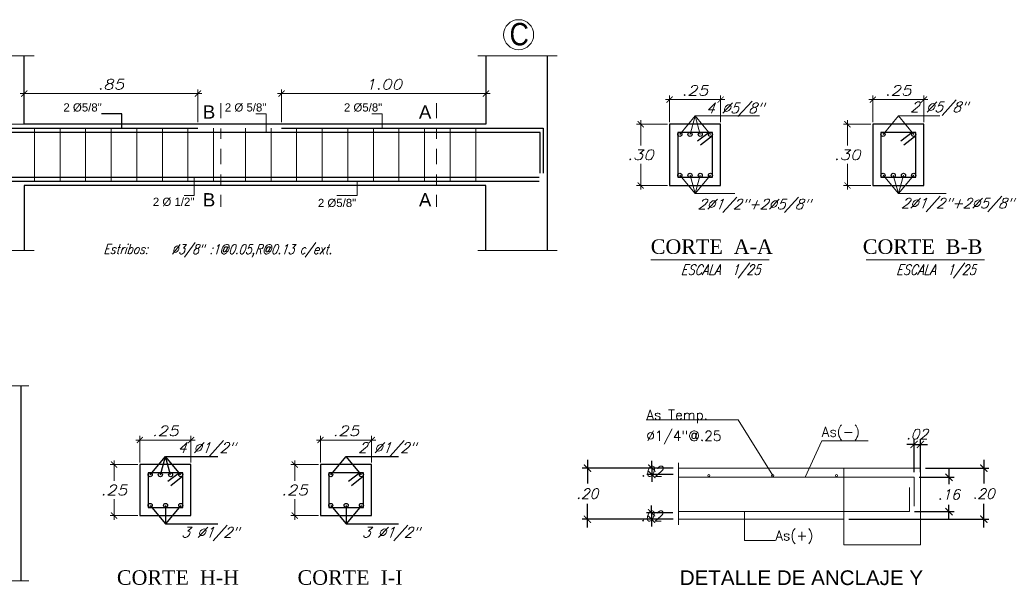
# Model space of a CAD drawing. Header units: metres. Extents: x -11 to 490, y -19 to 215.
# Tile 33 of 73: x 51.77 to 61.41, y 3.65 to 9.19. Entities that reach past the tile are written whole.
import ezdxf
from ezdxf.enums import TextEntityAlignment as Align

# ---------------------------------------------------------------- set-up
doc = ezdxf.new("R2010")
doc.units = ezdxf.units.M
doc.linetypes.add('DASHDOT2', pattern=[0.5, 0.25, -0.125, 0, -0.125])
for name, color, linetype, lineweight in [('ARMADURA', 4, 'Continuous', 25), ('COTAS', 9, 'Continuous', 13), ('LAYER2', 1, 'Continuous', 20), ('Pluma Nº 0.1', 1, 'Continuous', 9), ('TEXTO', 14, 'Continuous', 40)]:
    doc.layers.add(name, color=color, linetype=linetype, lineweight=lineweight)
for name, color, linetype in [('dibujavigas', 7, 'Continuous'), ('FIERRO', 5, 'Continuous'), ('M', 3, 'Continuous'), ('VIGAS', 2, 'Continuous')]:
    doc.layers.add(name, color=color, linetype=linetype)
doc.styles.add('ARIALREG', font='arial.ttf')
doc.styles.add('DUTCHBI', font='dutchbi.ttf')
doc.styles.add('INDICACIONES', font='romans.shx', dxfattribs={"width": 1.2, "oblique": 15})
doc.styles.add('LUIS', font='romans.shx', dxfattribs={"height": 0.08})
doc.styles.add('S', font='romans.shx', dxfattribs={"oblique": 15})
doc.styles.add('STYLE1', font='arial.ttf')
doc.styles.add('STYLE2', font='swissel.ttf', dxfattribs={"height": 0.3})
doc.styles.add('STYLE5', font='romans.shx', dxfattribs={"width": 0.8})
doc.dimstyles.new('1-25', dxfattribs={"dimtxt": 0.08, "dimasz": 0.09, "dimexe": 0.09, "dimexo": 0.15, "dimgap": 0.05, "dimtad": 1, "dimtih": 1, "dimtoh": 1, "dimlfac": 0.4, "dimzin": 4, "dimdsep": 46, "dimtxsty": 'S', "dimblk1": 'OBLIQUE', "dimblk2": 'OBLIQUE', "dimsah": 1, "dimcen": 0.06, "dimdle": 0.1, "dimclrd": 1, "dimclre": 1, "dimclrt": 3, "dimadec": 0, "dimazin": 0, "dimtfac": 1, "dimtix": 1, "dimtmove": 0, "dimatfit": 3, "dimldrblk": 'OBLIQUE', "dimfxl": 1, "dimtolj": 1, "dimtzin": 0, "dimarcsym": 0})
doc.dimstyles.new('PLANTA-25', dxfattribs={"dimtxt": 0.085, "dimasz": 0.045, "dimexe": 0.04, "dimexo": 0.02, "dimgap": 0.018, "dimtad": 1, "dimtih": 1, "dimtoh": 1, "dimlfac": 0.5, "dimzin": 4, "dimdsep": 46, "dimtxsty": 'INDICACIONES', "dimblk": 'ARCHTICK', "dimcen": 0, "dimdle": 0.04, "dimclrd": 1, "dimclre": 1, "dimclrt": 3, "dimadec": 0, "dimazin": 0, "dimtfac": 1, "dimtmove": 2, "dimatfit": 3, "dimfxl": 1, "dimtolj": 1, "dimtzin": 4, "dimlwd": 5, "dimlwe": 5, "dimarcsym": 0})

# ---------------------------------------------------------------- blocks, each defined once
blk = doc.blocks.new('_ARCHTICK')
at = {"color": 0, "linetype": 'ByBlock', "const_width": 0.15}
blk.add_lwpolyline([(-0.5, -0.5), (0.5, 0.5)], dxfattribs=at)
blk = doc.blocks.new('*D9')
at = {"layer": 'Defpoints', "color": 0, "lineweight": 5, "ltscale": 0.25, "transparency": 16777216}
for p in [(59.8746, 8.1649), (60.1229, 8.1649), (60.1229, 7.5649)]:
    blk.add_point(p, dxfattribs=at)
at = {"layer": 'Pluma Nº 0.1', "color": 1, "lineweight": 5, "ltscale": 0.25, "transparency": 16777216}
for p, q in [((59.8746, 8.2049), (59.8746, 7.9549)), ((60.1029, 8.1649), (59.8346, 8.1649)), ((59.8746, 7.5249), (59.8746, 7.7749)), ((60.1029, 7.5649), (59.8346, 7.5649))]:
    blk.add_line(p, q, dxfattribs=at)
at = {"layer": 'Pluma Nº 0.1', "color": 1, "lineweight": 5, "ltscale": 0.25, "transparency": 16777216, "xscale": 0.06, "yscale": 0.06, "zscale": 0.06}
for p, rotation in [((59.8746, 8.1649), 90), ((59.8746, 7.5649), 270)]:
    blk.add_blockref('_ARCHTICK', p, dxfattribs=dict(at, rotation=rotation))
at = {"layer": 'Pluma Nº 0.1', "color": 3, "ltscale": 0.25, "transparency": 16777216, "insert": (59.8746, 7.8649), "char_height": 0.1, "attachment_point": 5, "style": 'INDICACIONES'}
blk.add_mtext('\\A1;.30', dxfattribs=at)
blk = doc.blocks.new('*D10')
at = {"layer": 'Defpoints', "color": 0, "lineweight": 5, "ltscale": 0.25, "transparency": 16777216}
for p in [(60.6229, 8.4049), (60.1229, 8.1649), (60.6229, 8.1649)]:
    blk.add_point(p, dxfattribs=at)
at = {"layer": 'Pluma Nº 0.1', "color": 1, "lineweight": 5, "ltscale": 0.25, "transparency": 16777216}
for p, q in [((60.0829, 8.4049), (60.6629, 8.4049)), ((60.1229, 8.1849), (60.1229, 8.4449)), ((60.6229, 8.1849), (60.6229, 8.4449))]:
    blk.add_line(p, q, dxfattribs=at)
at = {"layer": 'Pluma Nº 0.1', "color": 1, "lineweight": 5, "ltscale": 0.25, "transparency": 16777216, "xscale": 0.06, "yscale": 0.06, "zscale": 0.06, "rotation": 180}
blk.add_blockref('_ARCHTICK', (60.1229, 8.4049), dxfattribs=at)
at = {"layer": 'Pluma Nº 0.1', "color": 1, "lineweight": 5, "ltscale": 0.25, "transparency": 16777216, "xscale": 0.06, "yscale": 0.06, "zscale": 0.06}
blk.add_blockref('_ARCHTICK', (60.6229, 8.4049), dxfattribs=at)
at = {"layer": 'Pluma Nº 0.1', "color": 3, "ltscale": 0.25, "transparency": 16777216, "insert": (60.3729, 8.4949), "char_height": 0.1, "attachment_point": 5, "style": 'INDICACIONES'}
blk.add_mtext('\\A1;.25', dxfattribs=at)
blk = doc.blocks.new('*D11')
at = {"layer": 'Defpoints', "color": 0, "lineweight": 5, "ltscale": 0.25, "transparency": 16777216}
for p in [(57.8514, 8.1649), (58.1336, 8.1649), (58.1336, 7.5649)]:
    blk.add_point(p, dxfattribs=at)
at = {"layer": 'Pluma Nº 0.1', "color": 1, "lineweight": 5, "ltscale": 0.25, "transparency": 16777216}
for p, q in [((57.8514, 8.2049), (57.8514, 7.9549)), ((58.1136, 8.1649), (57.8114, 8.1649)), ((57.8514, 7.5249), (57.8514, 7.7749)), ((58.1136, 7.5649), (57.8114, 7.5649))]:
    blk.add_line(p, q, dxfattribs=at)
at = {"layer": 'Pluma Nº 0.1', "color": 1, "lineweight": 5, "ltscale": 0.25, "transparency": 16777216, "xscale": 0.06, "yscale": 0.06, "zscale": 0.06}
for p, rotation in [((57.8514, 8.1649), 90), ((57.8514, 7.5649), 270)]:
    blk.add_blockref('_ARCHTICK', p, dxfattribs=dict(at, rotation=rotation))
at = {"layer": 'Pluma Nº 0.1', "color": 3, "ltscale": 0.25, "transparency": 16777216, "insert": (57.8514, 7.8649), "char_height": 0.1, "attachment_point": 5, "style": 'INDICACIONES'}
blk.add_mtext('\\A1;.30', dxfattribs=at)
blk = doc.blocks.new('*D12')
at = {"layer": 'Defpoints', "color": 0, "lineweight": 5, "ltscale": 0.25, "transparency": 16777216}
for p in [(58.6336, 8.4049), (58.1336, 8.1649), (58.6336, 8.1649)]:
    blk.add_point(p, dxfattribs=at)
at = {"layer": 'Pluma Nº 0.1', "color": 1, "lineweight": 5, "ltscale": 0.25, "transparency": 16777216}
for p, q in [((58.0936, 8.4049), (58.6736, 8.4049)), ((58.1336, 8.1849), (58.1336, 8.4449)), ((58.6336, 8.1849), (58.6336, 8.4449))]:
    blk.add_line(p, q, dxfattribs=at)
at = {"layer": 'Pluma Nº 0.1', "color": 1, "lineweight": 5, "ltscale": 0.25, "transparency": 16777216, "xscale": 0.06, "yscale": 0.06, "zscale": 0.06, "rotation": 180}
blk.add_blockref('_ARCHTICK', (58.1336, 8.4049), dxfattribs=at)
at = {"layer": 'Pluma Nº 0.1', "color": 1, "lineweight": 5, "ltscale": 0.25, "transparency": 16777216, "xscale": 0.06, "yscale": 0.06, "zscale": 0.06}
blk.add_blockref('_ARCHTICK', (58.6336, 8.4049), dxfattribs=at)
at = {"layer": 'Pluma Nº 0.1', "color": 3, "ltscale": 0.25, "transparency": 16777216, "insert": (58.3836, 8.4949), "char_height": 0.1, "attachment_point": 5, "style": 'INDICACIONES'}
blk.add_mtext('\\A1;.25', dxfattribs=at)
blk = doc.blocks.new('*D23')
at = {"layer": 'Defpoints', "color": 0, "lineweight": 5, "ltscale": 0.25, "transparency": 16777216}
for p in [(54.465, 4.8316), (54.7172, 4.8316), (54.7172, 4.3316)]:
    blk.add_point(p, dxfattribs=at)
at = {"layer": 'Pluma Nº 0.1', "color": 1, "lineweight": 5, "ltscale": 0.25, "transparency": 16777216}
for p, q in [((54.6972, 4.8316), (54.425, 4.8316)), ((54.465, 4.8716), (54.465, 4.6716)), ((54.465, 4.2916), (54.465, 4.4916)), ((54.6972, 4.3316), (54.425, 4.3316))]:
    blk.add_line(p, q, dxfattribs=at)
at = {"layer": 'Pluma Nº 0.1', "color": 1, "lineweight": 5, "ltscale": 0.25, "transparency": 16777216, "xscale": 0.06, "yscale": 0.06, "zscale": 0.06}
for p, rotation in [((54.465, 4.8316), 90), ((54.465, 4.3316), 270)]:
    blk.add_blockref('_ARCHTICK', p, dxfattribs=dict(at, rotation=rotation))
at = {"layer": 'Pluma Nº 0.1', "color": 3, "ltscale": 0.25, "transparency": 16777216, "insert": (54.465, 4.5816), "char_height": 0.1, "attachment_point": 5, "style": 'INDICACIONES'}
blk.add_mtext('\\A1;.25', dxfattribs=at)
blk = doc.blocks.new('*D24')
at = {"layer": 'Defpoints', "color": 0, "lineweight": 5, "ltscale": 0.25, "transparency": 16777216}
for p in [(55.2172, 5.0716), (54.7172, 4.8316), (55.2172, 4.8316)]:
    blk.add_point(p, dxfattribs=at)
at = {"layer": 'Pluma Nº 0.1', "color": 1, "lineweight": 5, "ltscale": 0.25, "transparency": 16777216}
for p, q in [((54.7172, 4.8516), (54.7172, 5.1116)), ((55.2172, 4.8516), (55.2172, 5.1116)), ((54.6772, 5.0716), (55.2572, 5.0716))]:
    blk.add_line(p, q, dxfattribs=at)
at = {"layer": 'Pluma Nº 0.1', "color": 1, "lineweight": 5, "ltscale": 0.25, "transparency": 16777216, "xscale": 0.06, "yscale": 0.06, "zscale": 0.06, "rotation": 180}
blk.add_blockref('_ARCHTICK', (54.7172, 5.0716), dxfattribs=at)
at = {"layer": 'Pluma Nº 0.1', "color": 1, "lineweight": 5, "ltscale": 0.25, "transparency": 16777216, "xscale": 0.06, "yscale": 0.06, "zscale": 0.06}
blk.add_blockref('_ARCHTICK', (55.2172, 5.0716), dxfattribs=at)
at = {"layer": 'Pluma Nº 0.1', "color": 3, "ltscale": 0.25, "transparency": 16777216, "insert": (54.9672, 5.1616), "char_height": 0.1, "attachment_point": 5, "style": 'INDICACIONES'}
blk.add_mtext('\\A1;.25', dxfattribs=at)
blk = doc.blocks.new('*D25')
at = {"layer": 'Defpoints', "color": 0, "lineweight": 5, "ltscale": 0.25, "transparency": 16777216}
for p in [(52.697, 4.8316), (52.9492, 4.8316), (52.9492, 4.3316)]:
    blk.add_point(p, dxfattribs=at)
at = {"layer": 'Pluma Nº 0.1', "color": 1, "lineweight": 5, "ltscale": 0.25, "transparency": 16777216}
for p, q in [((52.9292, 4.8316), (52.657, 4.8316)), ((52.697, 4.8716), (52.697, 4.6716)), ((52.697, 4.2916), (52.697, 4.4916)), ((52.9292, 4.3316), (52.657, 4.3316))]:
    blk.add_line(p, q, dxfattribs=at)
at = {"layer": 'Pluma Nº 0.1', "color": 1, "lineweight": 5, "ltscale": 0.25, "transparency": 16777216, "xscale": 0.06, "yscale": 0.06, "zscale": 0.06}
for p, rotation in [((52.697, 4.8316), 90), ((52.697, 4.3316), 270)]:
    blk.add_blockref('_ARCHTICK', p, dxfattribs=dict(at, rotation=rotation))
at = {"layer": 'Pluma Nº 0.1', "color": 3, "ltscale": 0.25, "transparency": 16777216, "insert": (52.697, 4.5816), "char_height": 0.1, "attachment_point": 5, "style": 'INDICACIONES'}
blk.add_mtext('\\A1;.25', dxfattribs=at)
blk = doc.blocks.new('*D26')
at = {"layer": 'Defpoints', "color": 0, "lineweight": 5, "ltscale": 0.25, "transparency": 16777216}
for p in [(53.4492, 5.0716), (52.9492, 4.8316), (53.4492, 4.8316)]:
    blk.add_point(p, dxfattribs=at)
at = {"layer": 'Pluma Nº 0.1', "color": 1, "lineweight": 5, "ltscale": 0.25, "transparency": 16777216}
for p, q in [((52.9492, 4.8516), (52.9492, 5.1116)), ((53.4492, 4.8516), (53.4492, 5.1116)), ((52.9092, 5.0716), (53.4892, 5.0716))]:
    blk.add_line(p, q, dxfattribs=at)
at = {"layer": 'Pluma Nº 0.1', "color": 1, "lineweight": 5, "ltscale": 0.25, "transparency": 16777216, "xscale": 0.06, "yscale": 0.06, "zscale": 0.06, "rotation": 180}
blk.add_blockref('_ARCHTICK', (52.9492, 5.0716), dxfattribs=at)
at = {"layer": 'Pluma Nº 0.1', "color": 1, "lineweight": 5, "ltscale": 0.25, "transparency": 16777216, "xscale": 0.06, "yscale": 0.06, "zscale": 0.06}
blk.add_blockref('_ARCHTICK', (53.4492, 5.0716), dxfattribs=at)
at = {"layer": 'Pluma Nº 0.1', "color": 3, "ltscale": 0.25, "transparency": 16777216, "insert": (53.1992, 5.1616), "char_height": 0.1, "attachment_point": 5, "style": 'INDICACIONES'}
blk.add_mtext('\\A1;.25', dxfattribs=at)
blk = doc.blocks.new('*D239')
at = {"layer": 'COTAS', "color": 1, "lineweight": -2, "ltscale": 0.02, "transparency": 16777216}
for p, q in [((60.5269, 5.0297), (60.4569, 5.0297)), ((60.5269, 4.7569), (60.5269, 5.0797)), ((60.5269, 5.0297), (60.5894, 5.0297)), ((60.5894, 4.7569), (60.5894, 5.0797)), ((60.5894, 5.0297), (60.6594, 5.0297))]:
    blk.add_line(p, q, dxfattribs=at)
at = {"layer": 'Defpoints', "color": 0, "lineweight": 5, "ltscale": 0.02, "transparency": 16777216}
for p in [(60.5894, 5.0297), (60.5269, 4.7069), (60.5894, 4.7069)]:
    blk.add_point(p, dxfattribs=at)
at = {"layer": 'COTAS', "color": 1, "lineweight": -2, "ltscale": 0.02, "transparency": 16777216, "xscale": 0.07, "yscale": 0.07, "zscale": 0.07}
blk.add_blockref('_ARCHTICK', (60.5269, 5.0297), dxfattribs=at)
at = {"layer": 'COTAS', "color": 1, "lineweight": -2, "ltscale": 0.02, "transparency": 16777216, "xscale": 0.07, "yscale": 0.07, "zscale": 0.07, "rotation": 180}
blk.add_blockref('_ARCHTICK', (60.5894, 5.0297), dxfattribs=at)
at = {"layer": 'COTAS', "color": 3, "ltscale": 0.02, "transparency": 16777216, "insert": (60.5581, 5.1297), "char_height": 0.1, "attachment_point": 5, "style": 'S'}
blk.add_mtext('\\A1;.02', dxfattribs=at)
blk = doc.blocks.new('_Oblique')
at = {"color": 0, "linetype": 'ByBlock', "lineweight": -2}
blk.add_line((-0.5, -0.5), (0.5, 0.5), dxfattribs=at)
blk = doc.blocks.new('*D240')
at = {"layer": 'COTAS', "color": 1, "lineweight": -2, "ltscale": 0.02, "transparency": 16777216}
for p, q in [((57.9605, 4.7967), (57.9605, 4.8667)), ((58.1693, 4.7967), (57.9105, 4.7967)), ((58.1693, 4.7335), (57.9105, 4.7335)), ((57.9605, 4.7967), (57.9605, 4.7335)), ((57.9605, 4.7335), (57.9605, 4.6635))]:
    blk.add_line(p, q, dxfattribs=at)
at = {"layer": 'Defpoints', "color": 0, "lineweight": 5, "ltscale": 0.02, "transparency": 16777216}
for p in [(57.9605, 4.7335), (58.2193, 4.7967), (58.2193, 4.7335)]:
    blk.add_point(p, dxfattribs=at)
at = {"layer": 'COTAS', "color": 1, "lineweight": -2, "ltscale": 0.02, "transparency": 16777216, "xscale": 0.07, "yscale": 0.07, "zscale": 0.07}
for p, rotation in [((57.9605, 4.7967), 270), ((57.9605, 4.7335), 90)]:
    blk.add_blockref('_ARCHTICK', p, dxfattribs=dict(at, rotation=rotation))
at = {"layer": 'COTAS', "color": 3, "ltscale": 0.02, "transparency": 16777216, "insert": (57.9605, 4.7651), "char_height": 0.1, "attachment_point": 5, "style": 'S'}
blk.add_mtext('\\A1;.02', dxfattribs=at)
blk = doc.blocks.new('*D238')
at = {"layer": 'COTAS', "color": 1, "lineweight": -2, "ltscale": 0.02, "transparency": 16777216}
for p, q in [((58.1665, 4.3598), (57.9077, 4.3598)), ((57.9577, 4.3598), (57.9577, 4.4298)), ((57.9577, 4.3598), (57.9577, 4.2967)), ((58.1665, 4.2967), (57.9077, 4.2967)), ((57.9577, 4.2967), (57.9577, 4.2267))]:
    blk.add_line(p, q, dxfattribs=at)
at = {"layer": 'Defpoints', "color": 0, "lineweight": 5, "ltscale": 0.02, "transparency": 16777216}
for p in [(58.2165, 4.3598), (57.9577, 4.2967), (58.2165, 4.2967)]:
    blk.add_point(p, dxfattribs=at)
at = {"layer": 'COTAS', "color": 1, "lineweight": -2, "ltscale": 0.02, "transparency": 16777216, "xscale": 0.07, "yscale": 0.07, "zscale": 0.07}
for p, rotation in [((57.9577, 4.3598), 270), ((57.9577, 4.2967), 90)]:
    blk.add_blockref('_ARCHTICK', p, dxfattribs=dict(at, rotation=rotation))
at = {"layer": 'COTAS', "color": 3, "ltscale": 0.02, "transparency": 16777216, "insert": (57.9577, 4.3283), "char_height": 0.1, "attachment_point": 5, "style": 'S'}
blk.add_mtext('\\A1;.02', dxfattribs=at)
blk = doc.blocks.new('*D241')
at = {"layer": 'COTAS', "color": 1, "lineweight": -2, "ltscale": 0.02, "transparency": 16777216}
for p, q in [((57.3291, 4.8767), (57.3291, 4.6467)), ((58.1693, 4.7967), (57.2791, 4.7967)), ((57.3291, 4.2167), (57.3291, 4.4467)), ((58.1693, 4.2967), (57.2791, 4.2967))]:
    blk.add_line(p, q, dxfattribs=at)
at = {"layer": 'Defpoints', "color": 0, "lineweight": 5, "ltscale": 0.02, "transparency": 16777216}
for p in [(58.2193, 4.7967), (57.3291, 4.2967), (58.2193, 4.2967)]:
    blk.add_point(p, dxfattribs=at)
at = {"layer": 'COTAS', "color": 1, "lineweight": -2, "ltscale": 0.02, "transparency": 16777216, "xscale": 0.07, "yscale": 0.07, "zscale": 0.07}
for p, rotation in [((57.3291, 4.7967), 90), ((57.3291, 4.2967), 270)]:
    blk.add_blockref('_ARCHTICK', p, dxfattribs=dict(at, rotation=rotation))
at = {"layer": 'COTAS', "color": 3, "ltscale": 0.02, "transparency": 16777216, "insert": (57.3291, 4.5467), "char_height": 0.1, "attachment_point": 5, "style": 'S'}
blk.add_mtext('\\A1;.20', dxfattribs=at)
blk = doc.blocks.new('*D242')
at = {"layer": 'COTAS', "color": 1, "lineweight": -2, "ltscale": 0.02, "transparency": 16777216}
for p, q in [((60.8683, 4.7869), (60.8683, 4.6387)), ((60.5769, 4.7069), (60.9183, 4.7069)), ((60.8683, 4.2905), (60.8683, 4.4387)), ((60.5324, 4.3705), (60.9183, 4.3705))]:
    blk.add_line(p, q, dxfattribs=at)
at = {"layer": 'Defpoints', "color": 0, "lineweight": 5, "ltscale": 0.02, "transparency": 16777216}
for p in [(60.5269, 4.7069), (60.4824, 4.3705), (60.8683, 4.3705)]:
    blk.add_point(p, dxfattribs=at)
at = {"layer": 'COTAS', "color": 1, "lineweight": -2, "ltscale": 0.02, "transparency": 16777216, "xscale": 0.07, "yscale": 0.07, "zscale": 0.07}
for p, rotation in [((60.8683, 4.7069), 90), ((60.8683, 4.3705), 270)]:
    blk.add_blockref('_ARCHTICK', p, dxfattribs=dict(at, rotation=rotation))
at = {"layer": 'COTAS', "color": 3, "ltscale": 0.02, "transparency": 16777216, "insert": (60.8683, 4.5387), "char_height": 0.1, "attachment_point": 5, "style": 'S'}
blk.add_mtext('\\A1;.16', dxfattribs=at)
blk = doc.blocks.new('*D243')
at = {"layer": 'COTAS', "color": 1, "lineweight": -2, "ltscale": 0.02, "transparency": 16777216}
for p, q in [((61.2093, 4.8767), (61.2093, 4.6467)), ((60.6394, 4.7967), (61.2593, 4.7967)), ((61.2093, 4.2167), (61.2093, 4.4467)), ((59.8894, 4.2967), (61.2593, 4.2967))]:
    blk.add_line(p, q, dxfattribs=at)
at = {"layer": 'Defpoints', "color": 0, "lineweight": 5, "ltscale": 0.02, "transparency": 16777216}
for p in [(60.5894, 4.7967), (59.8394, 4.2967), (61.2093, 4.2967)]:
    blk.add_point(p, dxfattribs=at)
at = {"layer": 'COTAS', "color": 1, "lineweight": -2, "ltscale": 0.02, "transparency": 16777216, "xscale": 0.07, "yscale": 0.07, "zscale": 0.07}
for p, rotation in [((61.2093, 4.7967), 90), ((61.2093, 4.2967), 270)]:
    blk.add_blockref('_ARCHTICK', p, dxfattribs=dict(at, rotation=rotation))
at = {"layer": 'COTAS', "color": 3, "ltscale": 0.02, "transparency": 16777216, "insert": (61.2093, 4.5467), "char_height": 0.1, "attachment_point": 5, "style": 'S'}
blk.add_mtext('\\A1;.20', dxfattribs=at)
blk = doc.blocks.new('*D683')
at = {"layer": 'Defpoints', "color": 0, "lineweight": 5, "ltscale": 0.25, "transparency": 16777216}
for p in [(56.3365, 8.4649), (54.3365, 8.1649), (56.3365, 8.1649)]:
    blk.add_point(p, dxfattribs=at)
at = {"layer": 'Pluma Nº 0.1', "color": 1, "lineweight": 5, "ltscale": 0.25, "transparency": 16777216}
for p, q in [((54.3365, 8.1849), (54.3365, 8.5049)), ((56.3365, 8.1849), (56.3365, 8.5049)), ((54.2965, 8.4649), (56.3765, 8.4649))]:
    blk.add_line(p, q, dxfattribs=at)
at = {"layer": 'Pluma Nº 0.1', "color": 1, "lineweight": 5, "ltscale": 0.25, "transparency": 16777216, "xscale": 0.06, "yscale": 0.06, "zscale": 0.06, "rotation": 180}
blk.add_blockref('_ARCHTICK', (54.3365, 8.4649), dxfattribs=at)
at = {"layer": 'Pluma Nº 0.1', "color": 1, "lineweight": 5, "ltscale": 0.25, "transparency": 16777216, "xscale": 0.06, "yscale": 0.06, "zscale": 0.06}
blk.add_blockref('_ARCHTICK', (56.3365, 8.4649), dxfattribs=at)
at = {"layer": 'Pluma Nº 0.1', "color": 3, "ltscale": 0.25, "transparency": 16777216, "insert": (55.3365, 8.5549), "char_height": 0.1, "attachment_point": 5, "style": 'INDICACIONES'}
blk.add_mtext('\\A1;1.00', dxfattribs=at)
blk = doc.blocks.new('*D686')
at = {"layer": 'Defpoints', "color": 0, "lineweight": 5, "ltscale": 0.25, "transparency": 16777216}
for p in [(51.8165, 8.4649), (51.8165, 8.1649), (53.5165, 8.1649)]:
    blk.add_point(p, dxfattribs=at)
at = {"layer": 'Pluma Nº 0.1', "color": 1, "lineweight": 5, "ltscale": 0.25, "transparency": 16777216}
for p, q in [((51.8165, 8.1849), (51.8165, 8.5049)), ((53.5165, 8.1849), (53.5165, 8.5049)), ((53.5565, 8.4649), (51.7765, 8.4649))]:
    blk.add_line(p, q, dxfattribs=at)
at = {"layer": 'Pluma Nº 0.1', "color": 1, "lineweight": 5, "ltscale": 0.25, "transparency": 16777216, "xscale": 0.06, "yscale": 0.06, "zscale": 0.06, "rotation": 180}
blk.add_blockref('_ARCHTICK', (51.8165, 8.4649), dxfattribs=at)
at = {"layer": 'Pluma Nº 0.1', "color": 1, "lineweight": 5, "ltscale": 0.25, "transparency": 16777216, "xscale": 0.06, "yscale": 0.06, "zscale": 0.06}
blk.add_blockref('_ARCHTICK', (53.5165, 8.4649), dxfattribs=at)
at = {"layer": 'Pluma Nº 0.1', "color": 3, "ltscale": 0.25, "transparency": 16777216, "insert": (52.6665, 8.5549), "char_height": 0.1, "attachment_point": 5, "style": 'INDICACIONES'}
blk.add_mtext('\\A1;.85', dxfattribs=at)

msp = doc.modelspace()

# ---------------------------------------------------------------- linework, layer by layer
at = {"layer": 'ARMADURA', "color": 3, "linetype": 'DASHDOT2', "lineweight": 5, "ltscale": 0.6}
for p, q in [((53.7427, 8.3721), (53.7427, 7.355)), ((55.8537, 8.3721), (55.8537, 7.355))]:
    msp.add_line(p, q, dxfattribs=at)
at = {"layer": 'ARMADURA', "color": 1, "linetype": 'Continuous', "lineweight": 5}
for p, q in [((57.9495, 6.836), (59.11, 6.836)), ((60.057, 6.836), (61.2176, 6.836)), ((57.9058, 5.2705), (58.8056, 5.2705)), ((58.8056, 5.2705), (59.1429, 4.7233)), ((59.6226, 5.0636), (59.462, 4.7069)), ((59.6226, 5.0636), (60.0772, 5.0636)), ((58.2193, 4.8497), (58.2193, 4.2419)), ((58.8666, 4.089), (58.8666, 4.3705)), ((59.1683, 4.089), (58.8666, 4.089))]:
    msp.add_line(p, q, dxfattribs=at)
at = {"layer": 'ARMADURA', "color": 3, "linetype": 'Continuous', "lineweight": 5}
for p, q in [((58.2193, 4.7967), (60.5894, 4.7967)), ((59.8394, 4.0467), (59.8394, 4.7967)), ((60.5894, 4.0467), (60.5894, 4.7967)), ((58.2193, 4.2967), (59.8394, 4.2967)), ((59.8394, 4.0467), (60.5894, 4.0467))]:
    msp.add_line(p, q, dxfattribs=at)
at = {"layer": 'ARMADURA', "color": 2, "linetype": 'Continuous', "lineweight": 5}
for centre, radius in [((56.6563, 9.0411), 0.1469), ((58.5179, 4.7233), 0.0102), ((59.1429, 4.7233), 0.0102), ((59.7679, 4.7233), 0.0102)]:
    msp.add_circle(centre, radius, dxfattribs=at)
at = {"layer": 'dibujavigas', "color": 5}
for p, q in [((58.5195, 8.0849), (58.4079, 7.9976)), ((58.5536, 8.0505), (58.436, 7.958)), ((60.5088, 8.0849), (60.3973, 7.9976)), ((60.5429, 8.0505), (60.4254, 7.958)), ((53.3351, 4.7516), (53.2236, 4.6643)), ((55.1031, 4.7516), (54.9916, 4.6643)), ((53.3692, 4.7172), (53.2516, 4.6247)), ((55.1372, 4.7172), (55.0197, 4.6247))]:
    msp.add_line(p, q, dxfattribs=at)
at = {"layer": 'dibujavigas', "color": 1, "linetype": 'Continuous', "lineweight": 5}
for p, q in [((55.077, 7.6049), (55.077, 7.4649)), ((55.077, 7.4649), (54.877, 7.4649))]:
    msp.add_line(p, q, dxfattribs=at)
at = {"layer": 'dibujavigas', "color": 1}
for p, q in [((53.2001, 4.4316), (53.2001, 4.2516)), ((54.9681, 4.4316), (54.9681, 4.2516))]:
    msp.add_line(p, q, dxfattribs=at)
at = {"layer": 'dibujavigas', "color": 2}
for points in [[(56.3365, 8.8344), (56.3365, 8.1649), (51.8165, 8.1649), (51.8165, 8.8344)], [(56.9365, 8.8344), (56.9365, 6.9266)], [(56.3365, 6.9266), (56.3365, 7.5649), (51.8165, 7.5649), (51.8165, 6.9266)], [(51.7847, 5.6011), (51.7847, 3.6933)]]:
    msp.add_lwpolyline(points, dxfattribs=at)
at = {"layer": 'dibujavigas', "color": 1}
for points in [[(52.7734, 8.2649), (52.5734, 8.2649)], [(52.7734, 8.1249), (52.7734, 8.2649)], [(56.3365, 8.1649), (51.8165, 8.1649)], [(56.3365, 8.1649), (51.8165, 8.1649)], [(53.0492, 4.7316), (53.1992, 4.9116)], [(53.1492, 4.7316), (53.1992, 4.9116)], [(53.2492, 4.7316), (53.1992, 4.9116)], [(53.3492, 4.7316), (53.1992, 4.9116)], [(53.1992, 4.9116), (53.7132, 4.9116)], [(54.8172, 4.7316), (54.9672, 4.9116)], [(55.1172, 4.7316), (54.9672, 4.9116)], [(54.9672, 4.9116), (55.4812, 4.9116)], [(53.0492, 4.4316), (53.2001, 4.2516)], [(53.3492, 4.4316), (53.2001, 4.2516)], [(54.8172, 4.4316), (54.9681, 4.2516)], [(55.1172, 4.4316), (54.9681, 4.2516)], [(53.1992, 4.2516), (53.7132, 4.2516)], [(54.9672, 4.2516), (55.4812, 4.2516)]]:
    msp.add_lwpolyline(points, dxfattribs=at)
at = {"layer": 'dibujavigas', "color": 1, "linetype": 'Continuous', "lineweight": 5}
for points in [[(54.1852, 8.0849), (54.1852, 8.2649), (54.0852, 8.2649)], [(55.3194, 8.1249), (55.3194, 8.2649), (55.2194, 8.2649)], [(58.2336, 8.0649), (58.3836, 8.2449)], [(58.2336, 8.0649), (58.3836, 8.2449)], [(58.3336, 8.0649), (58.3836, 8.2449)], [(58.4336, 8.0649), (58.3836, 8.2449)], [(58.5336, 8.0649), (58.3836, 8.2449)], [(58.3836, 8.2449), (58.5836, 8.2449)], [(58.5336, 8.0649), (58.3836, 8.2449)], [(58.3836, 8.2449), (59.0139, 8.2449)], [(60.2229, 8.0649), (60.3729, 8.2449)], [(60.5229, 8.0649), (60.3729, 8.2449)], [(60.3729, 8.2449), (60.7803, 8.2449)], [(51.9165, 8.1249), (51.9165, 7.6049)], [(52.167, 8.1249), (52.167, 7.6049)], [(52.4174, 8.1249), (52.4174, 7.6049)], [(52.6679, 8.1249), (52.6679, 7.6049)], [(52.9184, 8.1249), (52.9184, 7.6049)], [(53.1689, 8.1249), (53.1689, 7.6049)], [(53.4193, 8.1249), (53.4193, 7.6049)], [(53.6698, 8.1249), (53.6698, 7.6049)], [(53.9822, 8.1249), (53.9822, 7.6049)], [(54.2327, 8.1249), (54.2327, 7.6049)], [(54.4832, 8.1249), (54.4832, 7.6049)], [(54.7336, 8.1249), (54.7336, 7.6049)], [(54.9841, 8.1249), (54.9841, 7.6049)], [(55.2346, 8.1249), (55.2346, 7.6049)], [(55.4851, 8.1249), (55.4851, 7.6049)], [(55.7355, 8.1249), (55.7355, 7.6049)], [(55.986, 8.1249), (55.986, 7.6049)], [(56.2365, 8.1249), (56.2365, 7.6049)], [(53.4807, 7.6449), (53.4807, 7.4649), (53.3807, 7.4649)], [(58.2336, 7.6649), (58.3836, 7.4849)], [(58.3336, 7.6649), (58.3836, 7.4849)], [(58.4336, 7.6649), (58.3836, 7.4849)], [(58.5336, 7.6649), (58.3836, 7.4849)], [(60.2229, 7.6649), (60.3729, 7.4849)], [(60.3229, 7.6649), (60.3729, 7.4849)], [(60.4229, 7.6649), (60.3729, 7.4849)], [(60.5229, 7.6649), (60.3729, 7.4849)], [(58.3836, 7.4849), (58.7715, 7.4849)], [(60.3729, 7.4849), (60.8403, 7.4849)]]:
    msp.add_lwpolyline(points, dxfattribs=at)
at = {"layer": 'dibujavigas', "color": 2}
for points in [[(58.1336, 7.5649), (58.6336, 7.5649), (58.6336, 8.1649), (58.1336, 8.1649)], [(60.1229, 7.5649), (60.6229, 7.5649), (60.6229, 8.1649), (60.1229, 8.1649)], [(52.9492, 4.3316), (53.4492, 4.3316), (53.4492, 4.8316), (52.9492, 4.8316)], [(54.7172, 4.3316), (55.2172, 4.3316), (55.2172, 4.8316), (54.7172, 4.8316)]]:
    msp.add_lwpolyline(points, close=True, dxfattribs=at)
at = {"layer": 'dibujavigas', "color": 5}
for points in [[(58.2136, 7.6449), (58.5536, 7.6449), (58.5536, 8.0849), (58.2136, 8.0849)], [(60.2029, 7.6449), (60.5429, 7.6449), (60.5429, 8.0849), (60.2029, 8.0849)], [(53.0292, 4.4116), (53.3692, 4.4116), (53.3692, 4.7516), (53.0292, 4.7516)], [(54.7972, 4.4116), (55.1372, 4.4116), (55.1372, 4.7516), (54.7972, 4.7516)]]:
    msp.add_lwpolyline(points, close=True, dxfattribs=at)
at = {"layer": 'dibujavigas', "color": 4}
for centre in [(58.2336, 8.0649), (58.3336, 8.0649), (58.4336, 8.0649), (58.5336, 8.0649), (60.2229, 8.0649), (60.5229, 8.0649), (58.2336, 7.6649), (58.3336, 7.6649), (58.4336, 7.6649), (58.5336, 7.6649), (60.2229, 7.6649), (60.3229, 7.6649), (60.4229, 7.6649), (60.5229, 7.6649), (53.0492, 4.7316), (53.1492, 4.7316), (53.2492, 4.7316), (53.3492, 4.7316), (54.8172, 4.7316), (55.1172, 4.7316), (53.0492, 4.4316), (53.2001, 4.4316), (53.3492, 4.4316), (54.8172, 4.4316), (54.9681, 4.4316), (55.1172, 4.4316)]:
    msp.add_circle(centre, 0.02, dxfattribs=at)
at = {"layer": 'FIERRO', "color": 4}
msp.add_line((56.8561, 7.6049), (50.6735, 7.6049), dxfattribs=at)
at = {"layer": 'FIERRO', "color": 4, "linetype": 'Continuous', "lineweight": 5}
for p, q in [((60.5269, 4.7069), (58.2193, 4.7069)), ((60.5269, 4.4248), (60.5269, 4.7069)), ((60.4824, 4.3705), (60.4824, 4.6067)), ((60.4824, 4.3705), (58.2193, 4.3705))]:
    msp.add_line(p, q, dxfattribs=at)
at = {"layer": 'FIERRO', "color": 4}
for points in [[(49.5165, 8.1249), (53.5165, 8.1249)], [(54.3365, 8.1249), (56.8965, 8.1249), (56.8965, 7.6849)], [(56.8653, 7.6849), (56.8653, 8.0849), (45.0165, 8.0849), (45.0165, 7.6849)], [(51.2965, 7.6449), (56.8565, 7.6449)]]:
    msp.add_lwpolyline(points, dxfattribs=at)
at = {"layer": 'VIGAS', "color": 152, "linetype": 'Continuous', "lineweight": 5}
for p, q in [((51.138, 8.8344), (51.9127, 8.8344)), ((56.2574, 8.8344), (57.0321, 8.8344)), ((51.138, 6.9266), (51.9127, 6.9266)), ((56.2574, 6.9266), (57.0321, 6.9266)), ((51.8625, 5.6011), (51.0878, 5.6011)), ((51.8625, 3.6933), (51.0878, 3.6933))]:
    msp.add_line(p, q, dxfattribs=at)
at = {"layer": 'VIGAS', "color": 7, "linetype": 'Continuous', "lineweight": 5}
msp.add_line((51.8165, 8.1649), (51.2165, 8.1649), dxfattribs=at)

# ---------------------------------------------------------------- texts
at = {"layer": 'ARMADURA', "color": 4, "linetype": 'Continuous', "style": 'STYLE2', "width": 0.85}
msp.add_text('C', height=0.22, dxfattribs=at).set_placement((56.5673, 8.9363))
at = {"layer": 'dibujavigas', "color": 3, "style": 'STYLE5', "oblique": 22, "width": 0.98}
for s, p in [('2 Ø5/8"', (60.7689, 8.3331)), ('4 Ø5/8"', (58.7705, 8.3223)), ('2Ø1/2"+2Ø5/8"', (58.9581, 7.3819)), ('2Ø1/2"+2Ø5/8"', (60.9474, 7.391)), ('4 Ø1/2"', (53.5979, 4.9977)), ('2 Ø1/2"', (55.366, 4.9977)), ('3 Ø1/2"', (53.6336, 4.1689)), ('3 Ø1/2"', (55.4016, 4.1689))]:
    msp.add_text(s, height=0.1, dxfattribs=at).set_placement(p, align=Align.MIDDLE_CENTER)
at = {"layer": 'dibujavigas', "color": 3, "style": 'STYLE1'}
for s, p in [('2 Ø5/8"', (52.2002, 8.2649)), ('2 Ø 5/8"', (53.7809, 8.2649)), ('2 Ø5/8"', (54.9462, 8.2649))]:
    msp.add_text(s, height=0.08, dxfattribs=at).set_placement(p, align=Align.BOTTOM_LEFT)
msp.add_text('2 Ø 1/2"', height=0.08, dxfattribs=at).set_placement((53.0764, 7.4449), align=Align.TOP_LEFT)
msp.add_text('2 Ø5/8"', height=0.08, dxfattribs=at).set_placement((54.8789, 7.4338), align=Align.TOP_CENTER)
at = {"layer": 'LAYER2', "color": 7, "linetype": 'Continuous'}
for s, height, style, p in [('B', 0.13, 'ARIALREG', (53.5656, 8.2191)), ('A', 0.13, 'ARIALREG', (55.6803, 8.2191)), ('B', 0.13, 'ARIALREG', (53.5656, 7.3593)), ('A', 0.13, 'ARIALREG', (55.6803, 7.3593)), ('CORTE  A-A', 0.1424, 'DUTCHBI', (57.9495, 6.8947)), ('CORTE  B-B', 0.1424, 'DUTCHBI', (60.0251, 6.8947)), ('CORTE  H-H', 0.1424, 'DUTCHBI', (52.724, 3.6545)), ('CORTE  I-I', 0.1424, 'DUTCHBI', (54.4921, 3.6545))]:
    msp.add_text(s, height=height, dxfattribs=dict(at, style=style)).set_placement(p)
at = {"layer": 'M', "style": 'LUIS'}
for s, p in [('As Temp.', (57.9058, 5.2705)), ('As(-)', (59.6226, 5.1047)), ('Ø1/4"@.25', (57.9058, 5.0636)), ('As(+)', (59.1683, 4.089))]:
    msp.add_text(s, height=0.098, dxfattribs=at).set_placement(p)
at = {"layer": 'M', "color": 7, "style": 'STYLE1'}
msp.add_text('DETALLE DE ANCLAJE Y', height=0.144, dxfattribs=at).set_placement((58.2337, 3.6518))
at = {"layer": 'TEXTO', "color": 2, "linetype": 'Continuous', "lineweight": 9, "ltscale": 8, "style": 'STYLE5', "oblique": 18, "width": 0.8}
for s, height, rotation, p in [('Estribos:', 0.095, 0.00001, (52.8104, 6.9891)), ('Ø3/8" :1@0.05,R@0.13 c/ext.', 0.095, 0.00001, (54.0429, 6.9879)), ('ESCALA  1/25', 0.1, 359.99999, (58.6337, 6.7893)), ('ESCALA  1/25', 0.1, 359.99999, (60.7413, 6.7893))]:
    msp.add_text(s, height=height, rotation=rotation, dxfattribs=at).set_placement(p, align=Align.TOP_CENTER)

# ---------------------------------------------------------------- dimensions: what is measured, and where the dimension line sits
at = {"layer": 'COTAS', "ltscale": 0.02}
for base, p1, p2, angle, picture, middle, dimtype in [((60.5894, 5.0297), (60.5269, 4.7069), (60.5894, 4.7069), 0, '*D239', (60.5581, 5.0297), 161), ((57.9605, 4.7335), (58.2193, 4.7967), (58.2193, 4.7335), 90, '*D240', (57.9605, 4.7651), 160), ((57.9577, 4.2967), (58.2165, 4.3598), (58.2165, 4.2967), 90, '*D238', (57.9577, 4.3283), 160)]:
    dim = msp.add_linear_dim(base=base, p1=p1, p2=p2, angle=angle, text='.02', dimstyle='1-25', override={"dimtxt": 0.1, "dimasz": 0.07, "dimexe": 0.05, "dimexo": 0.05, "dimblk1": 'ARCHTICK', "dimblk2": 'ARCHTICK', "dimdle": 0.08}, dxfattribs=at)
    dim.commit()
    dim.dimension.update_dxf_attribs({"geometry": picture, "text_midpoint": middle, "dimtype": dimtype})
dim = msp.add_linear_dim(base=(57.3291, 4.2967), p1=(58.2193, 4.7967), p2=(58.2193, 4.2967), angle=90, dimstyle='1-25', override={"dimtxt": 0.1, "dimasz": 0.07, "dimexe": 0.05, "dimexo": 0.05, "dimblk1": 'ARCHTICK', "dimblk2": 'ARCHTICK', "dimdle": 0.08}, dxfattribs=at)
dim.commit()
dim.dimension.update_dxf_attribs({"geometry": '*D241', "text_midpoint": (57.3291, 4.5467), "dimtype": 160})
dim = msp.add_linear_dim(base=(61.2093, 4.2967), p1=(60.5894, 4.7967), p2=(59.8394, 4.2967), angle=90, dimstyle='1-25', override={"dimtxt": 0.1, "dimasz": 0.07, "dimexe": 0.05, "dimexo": 0.05, "dimblk1": 'ARCHTICK', "dimblk2": 'ARCHTICK', "dimdle": 0.08}, dxfattribs=at)
dim.commit()
dim.dimension.update_dxf_attribs({"geometry": '*D243', "text_midpoint": (61.2093, 4.5467)})
dim = msp.add_linear_dim(base=(60.8683, 4.3705), p1=(60.5269, 4.7069), p2=(60.4824, 4.3705), angle=90, text='.16', dimstyle='1-25', override={"dimtxt": 0.1, "dimasz": 0.07, "dimexe": 0.05, "dimexo": 0.05, "dimblk1": 'ARCHTICK', "dimblk2": 'ARCHTICK', "dimdle": 0.08}, dxfattribs=at)
dim.commit()
dim.dimension.update_dxf_attribs({"geometry": '*D242', "text_midpoint": (60.8683, 4.5387)})
at = {"layer": 'Pluma Nº 0.1', "ltscale": 0.25}
for p1, p2, distance, picture, middle in [((53.5165, 8.1649), (51.8165, 8.1649), -0.3, '*D686', (52.6665, 8.5549)), ((54.3365, 8.1649), (56.3365, 8.1649), 0.3, '*D683', (55.3365, 8.5549)), ((58.1336, 8.1649), (58.6336, 8.1649), 0.24, '*D12', (58.3836, 8.4949)), ((60.1229, 8.1649), (60.6229, 8.1649), 0.24, '*D10', (60.3729, 8.4949)), ((58.1336, 7.5649), (58.1336, 8.1649), 0.2822, '*D11', (57.8514, 7.8649)), ((60.1229, 7.5649), (60.1229, 8.1649), 0.2483, '*D9', (59.8746, 7.8649)), ((52.9492, 4.8316), (53.4492, 4.8316), 0.24, '*D26', (53.1992, 5.1616)), ((54.7172, 4.8316), (55.2172, 4.8316), 0.24, '*D24', (54.9672, 5.1616)), ((52.9492, 4.3316), (52.9492, 4.8316), 0.2522, '*D25', (52.697, 4.5816)), ((54.7172, 4.3316), (54.7172, 4.8316), 0.2522, '*D23', (54.465, 4.5816))]:
    dim = msp.add_aligned_dim(p1=p1, p2=p2, distance=distance, dimstyle='PLANTA-25', override={"dimtxt": 0.1, "dimasz": 0.06, "dimgap": 0.04}, dxfattribs=at)
    dim.commit()
    dim.dimension.update_dxf_attribs({"geometry": picture, "text_midpoint": middle})

doc.saveas('drawing.dxf')
